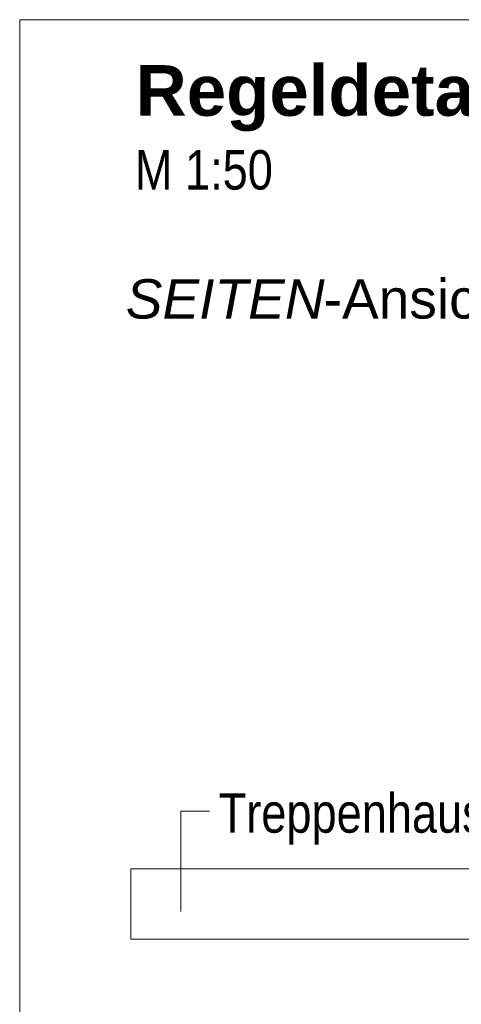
# Model space of a CAD drawing. Extents: x -620 to 3480, y 62 to 1102.
# Tile 184 of 256: x 128 to 144, y 795 to 830. Entities that reach past the tile are written whole.
import ezdxf
from ezdxf.lldxf.tags import DXFTag

# ---------------------------------------------------------------- set-up
doc = ezdxf.new("R2010")
doc.units = 0
doc.layers.get('0').update_dxf_attribs({"lineweight": 13})
doc.layers.add('E_Detail_Beschriftung', color=7, linetype='Continuous', lineweight=13, true_color=0x009900)
doc.layers.add('E_Detail_Linie_Text_Bem', color=7, linetype='Continuous', lineweight=13)
doc.styles.get("Standard").update_dxf_attribs({"font": 'ARIALN.TTF'})
tags = doc.linetypes.add('fein_strichliert-A06G9STX8I', pattern=[4, 1, -2, 1]).pattern_tags.tags
tags[8:9] = [DXFTag(74, 4), DXFTag(75, 0), DXFTag(340, '0'), DXFTag(46, 0.0), DXFTag(50, 0.0), DXFTag(44, 0.0), DXFTag(45, 0.0)]
tags[6:7] = [DXFTag(74, 4), DXFTag(75, 0), DXFTag(340, '0'), DXFTag(46, 0.0), DXFTag(50, 0.0), DXFTag(44, 0.0), DXFTag(45, 0.0)]
tags[4:5] = [DXFTag(74, 4), DXFTag(75, 0), DXFTag(340, '0'), DXFTag(46, 0.0), DXFTag(50, 0.0), DXFTag(44, 0.0), DXFTag(45, 0.0)]

# ---------------------------------------------------------------- blocks, each defined once
blk = doc.blocks.new('Referenz-A06G9STY8I')
at = {"layer": 'E_Detail_Linie_Text_Bem', "linetype": 'fein_strichliert-A06G9STX8I', "ltscale": 0.65}
for p, q in [((190.937, 830.402), (128.168, 830.402)), ((128.168, 830.402), (128.168, 769.085))]:
    blk.add_line(p, q, dxfattribs=at)
at = {"layer": 'E_Detail_Linie_Text_Bem', "color": 0, "linetype": 'Continuous', "ltscale": 0.13}
for p, q in [((133.886, 798.703), (133.886, 802.269)), ((133.886, 802.269), (134.905, 802.269))]:
    blk.add_line(p, q, dxfattribs=at)
at = {"layer": 'E_Detail_Linie_Text_Bem', "linetype": 'Continuous', "ltscale": 0.13}
for p, q in [((132.12, 797.725), (132.12, 800.225)), ((132.12, 800.225), (166.22, 800.225)), ((138.02, 797.725), (132.12, 797.725)), ((138.22, 797.725), (138.02, 797.725)), ((166.22, 797.725), (138.22, 797.725))]:
    blk.add_line(p, q, dxfattribs=at)
at = {"layer": 'E_Detail_Beschriftung', "color": 1, "linetype": 'Continuous', "lineweight": 35, "ltscale": 0.35, "true_color": 0xff0000, "insert": (132.286, 828.786), "char_height": 1.8, "attachment_point": 1}
blk.add_mtext('{\\fArial|b1|i0;Regeldetail}', dxfattribs=at)
at = {"layer": 'E_Detail_Beschriftung', "linetype": 'Continuous', "ltscale": 0.13, "char_height": 1.4, "attachment_point": 1}
for s, insert in [('{\\fArial Narrow;M 1:50}', (132.256, 825.766)), ('{\\fArial Narrow;Treppenhauspodest}', (135.235, 802.91))]:
    blk.add_mtext(s, dxfattribs=dict(at, insert=insert))
at = {"layer": 'E_Detail_Beschriftung', "linetype": 'Continuous', "lineweight": -2, "ltscale": 0.25, "char_height": 1.4, "attachment_point": 1}
for s, insert in [('{\\fArial;-Ansicht}', (138.964, 821.18)), ('{\\fArial|b0|i1;SEITEN}', (131.934, 821.18))]:
    blk.add_mtext(s, dxfattribs=dict(at, insert=insert))

msp = doc.modelspace()

# ---------------------------------------------------------------- block references
at = {"color": 8, "lineweight": 25, "ltscale": 0.25, "true_color": 0x808080}
msp.add_blockref('Referenz-A06G9STY8I', (0, 0), dxfattribs=at)

doc.saveas('drawing.dxf')
